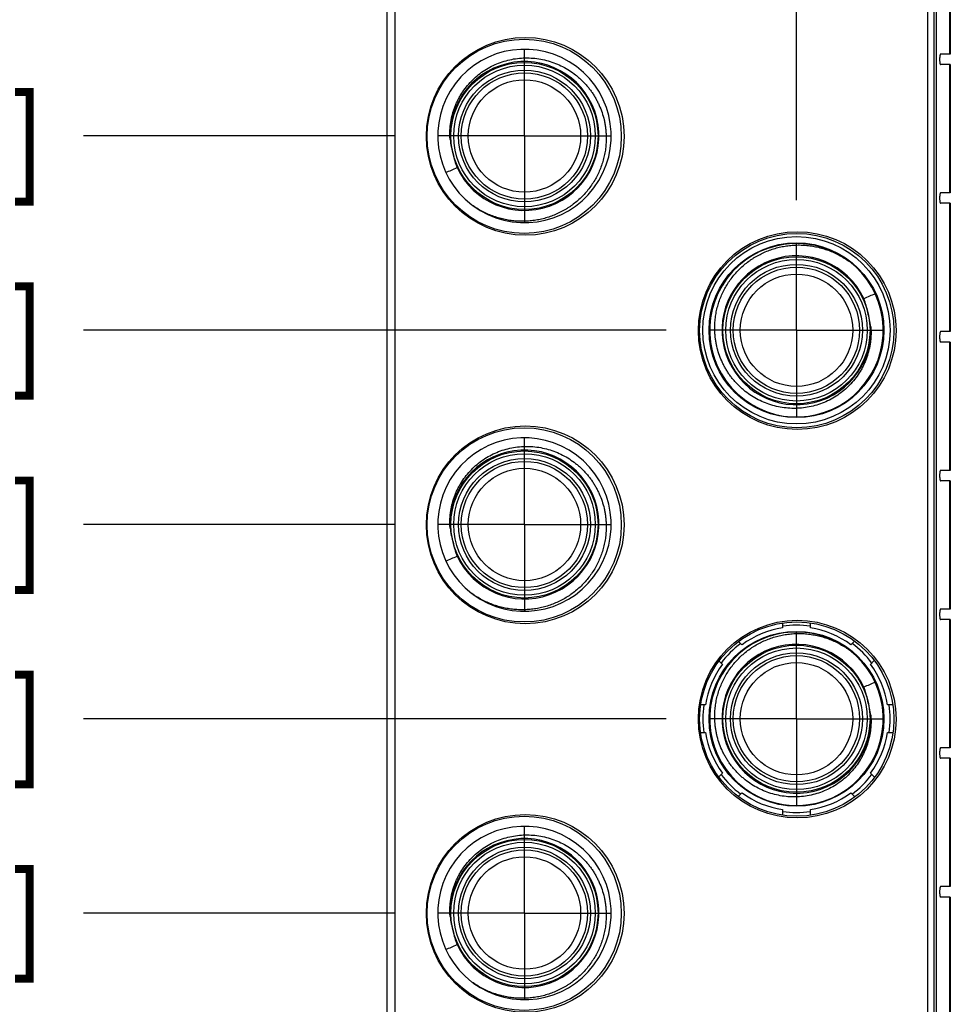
# Model space of a CAD drawing. Header units: inches. Extents: x 0.2 to 16.8, y 0.2 to 10.8.
# Tile 5 of 36: x 4 to 5.4, y 5.9 to 7.3. Entities that reach past the tile are written whole.
import ezdxf

# ---------------------------------------------------------------- set-up
doc = ezdxf.new("R2010")
doc.units = ezdxf.units.IN
doc.header["$LTSCALE"] = 0.935
doc.header["$MEASUREMENT"] = 0
doc.linetypes.add('CENTER', pattern=[0.6, 0.375, -0.075, 0.075, -0.075])
doc.layers.get('0').update_dxf_attribs({"linetype": 'CONTINUOUS'})
doc.layers.add('02___PRT_ALL_AXES', color=7, linetype='CONTINUOUS')
doc.layers.add('DIMENSIONS', color=7, linetype='CONTINUOUS')
doc.styles.get("Standard").update_dxf_attribs({"font": 'txt', "width": 0.8})
doc.dimstyles.new('DIMSTYLE_1', dxfattribs={"dimtxt": 0.125, "dimasz": 0.18, "dimexe": 0.18, "dimexo": 0.0625, "dimgap": 0.09, "dimtad": 0, "dimtih": 1, "dimtoh": 1, "dimdec": 3, "dimzin": 4, "dimdsep": 46, "dimtxsty": 'STANDARD', "dimblk": '_FILLED', "dimblk1": '_FILLED', "dimblk2": '_FILLED', "dimcen": 0.09, "dimadec": 0, "dimazin": 0, "dimtp": 0.01, "dimtm": 0.01, "dimtfac": 1, "dimtdec": 3, "dimtofl": 0, "dimtmove": 0, "dimatfit": 3, "dimldrblk": '_FILLED', "dimfxl": 1, "dimtolj": 1, "dimtzin": 4, "dimarcsym": 0})

# ---------------------------------------------------------------- blocks, each defined once
blk = doc.blocks.new('*D0')
at = {"layer": 'DIMENSIONS', "color": 2, "linetype": 'CONTINUOUS'}
blk.add_line((4.5814, 7.1719), (4.1336, 7.1719), dxfattribs=at)
at = {"layer": 'DIMENSIONS', "color": 2, "linetype": 'CONTINUOUS', "insert": (4.0711, 7.2344), "char_height": 0.125, "width": 1.325, "attachment_point": 3, "line_spacing_factor": 0.9}
blk.add_mtext('-.911{\\Ftxt.shx;\\W1.000000;\\H0.125000; }[23.14]', dxfattribs=at)
blk = doc.blocks.new('_FILLED')
at = {"color": 0, "linetype": 'BYBLOCK'}
blk.add_solid([(0, 0), (-1, 0.1736), (-1, -0.1736)], dxfattribs=at)
blk = doc.blocks.new('*D2')
at = {"layer": 'DIMENSIONS', "color": 2, "linetype": 'CONTINUOUS'}
blk.add_line((4.9734, 6.8919), (4.1336, 6.8919), dxfattribs=at)
at = {"layer": 'DIMENSIONS', "color": 2, "linetype": 'CONTINUOUS', "insert": (4.0711, 6.9544), "char_height": 0.125, "width": 1.425, "attachment_point": 3, "line_spacing_factor": 0.9}
blk.add_mtext('-1.191{\\Ftxt.shx;\\W1.000000;\\H0.125000; }[30.25]', dxfattribs=at)
blk = doc.blocks.new('*D3')
at = {"layer": 'DIMENSIONS', "color": 2, "linetype": 'CONTINUOUS'}
blk.add_line((4.5814, 6.6119), (4.1336, 6.6119), dxfattribs=at)
at = {"layer": 'DIMENSIONS', "color": 2, "linetype": 'CONTINUOUS', "insert": (4.0711, 6.6744), "char_height": 0.125, "width": 1.425, "attachment_point": 3, "line_spacing_factor": 0.9}
blk.add_mtext('-1.471{\\Ftxt.shx;\\W1.000000;\\H0.125000; }[37.36]', dxfattribs=at)
blk = doc.blocks.new('*D4')
at = {"layer": 'DIMENSIONS', "color": 2, "linetype": 'CONTINUOUS'}
blk.add_line((4.9734, 6.3319), (4.1336, 6.3319), dxfattribs=at)
at = {"layer": 'DIMENSIONS', "color": 2, "linetype": 'CONTINUOUS', "insert": (4.0711, 6.3944), "char_height": 0.125, "width": 1.425, "attachment_point": 3, "line_spacing_factor": 0.9}
blk.add_mtext('-1.751{\\Ftxt.shx;\\W1.000000;\\H0.125000; }[44.48]', dxfattribs=at)
blk = doc.blocks.new('*D5')
at = {"layer": 'DIMENSIONS', "color": 2, "linetype": 'CONTINUOUS'}
blk.add_line((4.5814, 6.0519), (4.1336, 6.0519), dxfattribs=at)
at = {"layer": 'DIMENSIONS', "color": 2, "linetype": 'CONTINUOUS', "insert": (4.0711, 6.1144), "char_height": 0.125, "width": 1.425, "attachment_point": 3, "line_spacing_factor": 0.9}
blk.add_mtext('-2.031{\\Ftxt.shx;\\W1.000000;\\H0.125000; }[51.59]', dxfattribs=at)
blk = doc.blocks.new('*D6')
at = {"layer": 'DIMENSIONS', "color": 2, "linetype": 'CONTINUOUS'}
blk.add_line((4.9734, 5.7719), (4.1336, 5.7719), dxfattribs=at)
at = {"layer": 'DIMENSIONS', "color": 2, "linetype": 'CONTINUOUS', "insert": (4.0711, 5.8344), "char_height": 0.125, "width": 1.325, "attachment_point": 3, "line_spacing_factor": 0.9}
blk.add_mtext('-2.311{\\Ftxt.shx;\\W1.000000;\\H0.125000; }[58.7]', dxfattribs=at)
blk = doc.blocks.new('*D7')
at = {"layer": 'DIMENSIONS', "color": 2, "linetype": 'CONTINUOUS'}
blk.add_line((4.5814, 5.4919), (4.1336, 5.4919), dxfattribs=at)
at = {"layer": 'DIMENSIONS', "color": 2, "linetype": 'CONTINUOUS', "insert": (4.0711, 5.5544), "char_height": 0.125, "width": 1.425, "attachment_point": 3, "line_spacing_factor": 0.9}
blk.add_mtext('-2.591{\\Ftxt.shx;\\W1.000000;\\H0.125000; }[65.81]', dxfattribs=at)
blk = doc.blocks.new('*D8')
at = {"layer": 'DIMENSIONS', "color": 2, "linetype": 'CONTINUOUS'}
blk.add_line((5.0985, 5.2119), (4.1336, 5.2119), dxfattribs=at)
at = {"layer": 'DIMENSIONS', "color": 2, "linetype": 'CONTINUOUS', "insert": (4.0711, 5.2744), "char_height": 0.125, "width": 1.425, "attachment_point": 3, "line_spacing_factor": 0.9}
blk.add_mtext('-2.871{\\Ftxt.shx;\\W1.000000;\\H0.125000; }[72.92]', dxfattribs=at)
blk = doc.blocks.new('*D9')
at = {"layer": 'DIMENSIONS', "color": 2, "linetype": 'CONTINUOUS'}
blk.add_line((4.9734, 5.2119), (4.1336, 5.2119), dxfattribs=at)
at = {"layer": 'DIMENSIONS', "color": 2, "linetype": 'CONTINUOUS', "insert": (4.0711, 5.2744), "char_height": 0.125, "width": 1.425, "attachment_point": 3, "line_spacing_factor": 0.9}
blk.add_mtext('-2.871{\\Ftxt.shx;\\W1.000000;\\H0.125000; }[72.92]', dxfattribs=at)
blk = doc.blocks.new('*D10')
at = {"layer": 'DIMENSIONS', "color": 2, "linetype": 'CONTINUOUS'}
blk.add_line((4.5814, 4.9319), (4.1336, 4.9319), dxfattribs=at)
at = {"layer": 'DIMENSIONS', "color": 2, "linetype": 'CONTINUOUS', "insert": (4.0711, 4.9944), "char_height": 0.125, "width": 1.425, "attachment_point": 3, "line_spacing_factor": 0.9}
blk.add_mtext('-3.151{\\Ftxt.shx;\\W1.000000;\\H0.125000; }[80.04]', dxfattribs=at)
blk = doc.blocks.new('*D11')
at = {"layer": 'DIMENSIONS', "color": 2, "linetype": 'CONTINUOUS'}
blk.add_line((4.9734, 4.6519), (4.1336, 4.6519), dxfattribs=at)
at = {"layer": 'DIMENSIONS', "color": 2, "linetype": 'CONTINUOUS', "insert": (4.0711, 4.7144), "char_height": 0.125, "width": 1.425, "attachment_point": 3, "line_spacing_factor": 0.9}
blk.add_mtext('-3.431{\\Ftxt.shx;\\W1.000000;\\H0.125000; }[87.15]', dxfattribs=at)
blk = doc.blocks.new('*D12')
at = {"layer": 'DIMENSIONS', "color": 2, "linetype": 'CONTINUOUS'}
blk.add_line((4.5854, 4.1639), (4.1336, 4.1639), dxfattribs=at)
at = {"layer": 'DIMENSIONS', "color": 2, "linetype": 'CONTINUOUS', "insert": (4.0711, 4.2264), "char_height": 0.125, "width": 1.725, "attachment_point": 3, "line_spacing_factor": 0.9}
blk.add_mtext('2X -3.919{\\Ftxt.shx;\\W1.000000;\\H0.125000; }[99.54]', dxfattribs=at)
blk = doc.blocks.new('*D13')
at = {"layer": 'DIMENSIONS', "color": 2, "linetype": 'CONTINUOUS'}
blk.add_line((4.6775, 3.2604), (4.1336, 3.2604), dxfattribs=at)
at = {"layer": 'DIMENSIONS', "color": 2, "linetype": 'CONTINUOUS', "insert": (4.0711, 3.3229), "char_height": 0.125, "width": 1.525, "attachment_point": 3, "line_spacing_factor": 0.9}
blk.add_mtext('-4.823{\\Ftxt.shx;\\W1.000000;\\H0.125000; }[122.49]', dxfattribs=at)
blk = doc.blocks.new('*D20')
at = {"layer": 'DIMENSIONS', "color": 2, "linetype": 'CONTINUOUS'}
blk.add_line((4.769, 7.3595), (4.769, 8.6486), dxfattribs=at)
at = {"layer": 'DIMENSIONS', "color": 2, "linetype": 'CONTINUOUS', "insert": (4.7065, 8.7111), "char_height": 0.125, "width": 1.525, "attachment_point": 1, "rotation": 90, "line_spacing_factor": 0.9}
blk.add_mtext('5X -.096{\\Ftxt.shx;\\W1.000000;\\H0.125000; }[2.44]', dxfattribs=at)
blk = doc.blocks.new('*D21')
at = {"layer": 'DIMENSIONS', "color": 2, "linetype": 'CONTINUOUS'}
blk.add_line((5.161, 7.0795), (5.161, 8.6486), dxfattribs=at)
at = {"layer": 'DIMENSIONS', "color": 2, "linetype": 'CONTINUOUS', "insert": (5.0985, 8.7111), "char_height": 0.125, "width": 1.425, "attachment_point": 1, "rotation": 90, "line_spacing_factor": 0.9}
blk.add_mtext('5X .296{\\Ftxt.shx;\\W1.000000;\\H0.125000; }[7.52]', dxfattribs=at)

msp = doc.modelspace()

# ---------------------------------------------------------------- linework, layer by layer
at = {"color": 7, "linetype": 'CONTINUOUS'}
for p, q in [((4.5711, 3.1379), (4.5711, 8.2049)), ((5.3591, 8.2049), (5.3591, 3.1379)), ((4.5821, 8.1749), (4.5821, 3.1679)), ((5.3501, 3.1679), (5.3501, 8.1749)), ((5.3827, 7.6674), (5.3827, 7.2899)), ((5.3827, 7.2899), (5.3686, 7.2899)), ((5.3827, 7.2749), (5.3686, 7.2749)), ((5.3827, 7.2749), (5.3827, 7.0899)), ((5.3827, 7.0899), (5.3686, 7.0899)), ((5.3827, 7.0749), (5.3686, 7.0749)), ((5.3827, 7.0749), (5.3827, 6.8899)), ((5.3827, 6.8899), (5.3686, 6.8899)), ((5.3827, 6.8749), (5.3686, 6.8749)), ((5.3827, 6.8749), (5.3827, 6.6899)), ((5.3827, 6.6899), (5.3686, 6.6899)), ((5.3827, 6.6749), (5.3686, 6.6749)), ((5.3827, 6.6749), (5.3827, 6.4899)), ((5.3827, 6.4899), (5.3686, 6.4899)), ((5.3827, 6.4749), (5.3686, 6.4749)), ((5.3827, 6.4749), (5.3827, 6.2899)), ((5.141, 6.4698), (5.141, 6.4628)), ((5.181, 6.4628), (5.181, 6.4699)), ((5.0825, 6.4386), (5.0777, 6.4434)), ((5.2447, 6.4439), (5.2395, 6.4386)), ((5.0494, 6.4151), (5.0542, 6.4103)), ((5.2677, 6.4103), (5.2731, 6.4157)), ((5.03, 6.3519), (5.023, 6.3519)), ((5.2999, 6.3519), (5.292, 6.3519)), ((5.0229, 6.3119), (5.03, 6.3119)), ((5.292, 6.3119), (5.3, 6.3119)), ((5.3827, 6.2899), (5.3686, 6.2899)), ((5.3827, 6.2749), (5.3686, 6.2749)), ((5.3827, 6.2749), (5.3827, 6.0899)), ((5.0542, 6.2534), (5.049, 6.2481)), ((5.2736, 6.2476), (5.2677, 6.2534)), ((5.0771, 6.2197), (5.0825, 6.2251)), ((5.2395, 6.2251), (5.2453, 6.2193)), ((5.141, 6.2009), (5.141, 6.1929)), ((5.181, 6.1928), (5.181, 6.2009)), ((5.3827, 6.0899), (5.3686, 6.0899)), ((5.3827, 6.0749), (5.3686, 6.0749)), ((5.3827, 6.0749), (5.3827, 5.8899))]:
    msp.add_line(p, q, dxfattribs=at)
at = {"color": 9, "linetype": 'CONTINUOUS'}
for p, q in [((5.3625, 7.6729), (5.3625, 3.6749)), ((5.3815, 7.6712), (5.3815, 7.2899)), ((5.3815, 7.2749), (5.3815, 7.0899)), ((5.3815, 7.0749), (5.3815, 6.8899)), ((5.3815, 6.8749), (5.3815, 6.6899)), ((5.3815, 6.6749), (5.3815, 6.4899)), ((5.3815, 6.4749), (5.3815, 6.2899)), ((5.3815, 6.2749), (5.3815, 6.0899)), ((5.3815, 6.0749), (5.3815, 5.8899))]:
    msp.add_line(p, q, dxfattribs=at)
at = {"color": 7, "linetype": 'CONTINUOUS'}
for centre, radius in [((4.7701, 7.1714), 0.1425), ((4.7686, 7.1714), 0.14), ((4.769, 7.1719), 0.106), ((4.769, 7.1719), 0.091), ((4.769, 7.1719), 0.081), ((5.1621, 6.8914), 0.1425), ((5.1615, 6.8914), 0.14), ((5.161, 6.8919), 0.135), ((5.161, 6.8919), 0.106), ((5.161, 6.8919), 0.091), ((5.161, 6.8919), 0.081), ((4.7701, 6.6114), 0.1425), ((4.7686, 6.6114), 0.14), ((4.769, 6.6119), 0.106), ((4.769, 6.6119), 0.091), ((4.769, 6.6119), 0.081), ((5.1621, 6.3314), 0.1425), ((5.1615, 6.3314), 0.14), ((5.161, 6.3319), 0.106), ((5.161, 6.3319), 0.091), ((5.161, 6.3319), 0.081), ((4.7701, 6.0514), 0.1425), ((4.7686, 6.0514), 0.14), ((4.769, 6.0519), 0.106), ((4.769, 6.0519), 0.091), ((4.769, 6.0519), 0.081)]:
    msp.add_circle(centre, radius, dxfattribs=at)
at = {"color": 9, "linetype": 'CONTINUOUS'}
for centre, radius in [((4.769, 7.1719), 0.102), ((4.769, 7.1719), 0.095), ((5.161, 6.8919), 0.126), ((5.161, 6.8919), 0.102), ((5.161, 6.8919), 0.095), ((4.769, 6.6119), 0.102), ((4.769, 6.6119), 0.095), ((5.161, 6.3319), 0.126), ((5.161, 6.3319), 0.102), ((5.161, 6.3319), 0.095), ((4.769, 6.0519), 0.102), ((4.769, 6.0519), 0.095)]:
    msp.add_circle(centre, radius, dxfattribs=at)
at = {"color": 7, "linetype": 'CONTINUOUS'}
for centre, radius, start, end in [((4.769, 7.1719), 0.125, 233.4402, 232.7121), ((4.769, 7.1719), 0.1073, 205.1309, 182.6974), ((4.7677, 7.1783), 0.1064, 186.1823, 197.4412), ((4.7708, 7.1656), 0.1064, 190.3871, 201.646), ((3.848, 9.0091), 2.0552, 293.1404, 293.6346), ((5.161, 6.8919), 0.125, 53.4402, 52.7121), ((5.161, 6.8919), 0.1073, 25.1309, 2.6974), ((6.082, 5.0546), 2.0552, 113.1404, 113.6346), ((5.1592, 6.8982), 0.1064, 10.3871, 21.646), ((5.1623, 6.8854), 0.1064, 6.1823, 17.4412), ((4.769, 6.6119), 0.125, 233.4402, 232.7121), ((4.769, 6.6119), 0.1073, 205.1309, 182.6974), ((4.7677, 6.6183), 0.1064, 186.1823, 197.4412), ((4.7708, 6.6056), 0.1064, 190.3871, 201.646), ((3.848, 8.4491), 2.0552, 293.1404, 293.6346), ((5.161, 6.3319), 0.1325, 98.6816, 126.3184), ((5.161, 6.3319), 0.135, 81.4804, 98.5196), ((5.161, 6.3319), 0.1325, 53.6816, 81.3184), ((5.161, 6.3319), 0.125, 53.4402, 52.7121), ((5.161, 6.3319), 0.135, 126.4804, 143.5196), ((5.161, 6.3319), 0.1073, 25.1309, 2.6974), ((5.161, 6.3319), 0.135, 36.4804, 53.5196), ((5.161, 6.3319), 0.1325, 143.6816, 171.3184), ((5.161, 6.3319), 0.1325, 8.6816, 36.3184), ((6.082, 4.4946), 2.0552, 113.1404, 113.6346), ((5.1592, 6.3382), 0.1064, 10.3871, 21.646), ((5.161, 6.3319), 0.135, 171.4804, 188.5196), ((5.1623, 6.3254), 0.1064, 6.1823, 17.4412), ((5.161, 6.3319), 0.135, 351.4804, 8.5196), ((5.161, 6.3319), 0.1325, 188.6816, 216.3184), ((5.161, 6.3319), 0.1325, 323.6816, 351.3184), ((5.161, 6.3319), 0.135, 216.4804, 233.5196), ((5.161, 6.3319), 0.135, 306.4804, 323.5196), ((5.161, 6.3319), 0.1325, 233.6816, 261.3184), ((5.161, 6.3319), 0.1325, 278.6816, 306.3184), ((5.161, 6.3319), 0.135, 261.4804, 278.5196), ((4.769, 6.0519), 0.125, 233.4402, 232.7121), ((4.769, 6.0519), 0.1073, 205.1309, 182.6974), ((4.7677, 6.0583), 0.1064, 186.1823, 197.4412), ((4.7708, 6.0456), 0.1064, 190.3871, 201.646), ((3.848, 7.8891), 2.0552, 293.1404, 293.6346)]:
    msp.add_arc(centre, radius, start, end, dxfattribs=at)
for points, knots in [([(4.6618, 7.1668), (4.6617, 7.1687), (4.6615, 7.1724), (4.6615, 7.178), (4.6618, 7.1836), (4.6626, 7.191), (4.6643, 7.2002), (4.6669, 7.2091), (4.6696, 7.2161), (4.6718, 7.2212), (4.6743, 7.2262), (4.678, 7.2327), (4.6832, 7.2404), (4.6904, 7.249), (4.6984, 7.2569), (4.7072, 7.2638), (4.7166, 7.2699), (4.7266, 7.275), (4.737, 7.279), (4.7478, 7.282), (4.7589, 7.2839), (4.7701, 7.2846), (4.7813, 7.2843), (4.7924, 7.2829), (4.8033, 7.2803), (4.8139, 7.2767), (4.8241, 7.2721), (4.8338, 7.2665), (4.8414, 7.2611), (4.8471, 7.2564), (4.8512, 7.2526), (4.8552, 7.2486), (4.8589, 7.2444), (4.8625, 7.2401), (4.8658, 7.2356), (4.8689, 7.2309), (4.8717, 7.2261), (4.8744, 7.2212), (4.8776, 7.2144), (4.8809, 7.2057), (4.8835, 7.1968), (4.885, 7.1895), (4.8858, 7.1839), (4.8864, 7.1784), (4.8866, 7.1746), (4.8867, 7.1728)], [0, 0, 0, 0, 0.015626, 0.031256, 0.046884, 0.062511, 0.093757, 0.125002, 0.14063, 0.156258, 0.171886, 0.187514, 0.21876, 0.250006, 0.281252, 0.312498, 0.343744, 0.374991, 0.406237, 0.437484, 0.46873, 0.499977, 0.531224, 0.562471, 0.593718, 0.624965, 0.656212, 0.687459, 0.718707, 0.734335, 0.749963, 0.765592, 0.78122, 0.796848, 0.812477, 0.828105, 0.843734, 0.859362, 0.87499, 0.906238, 0.937486, 0.953115, 0.968743, 0.984372, 1, 1, 1, 1]), ([(5.3686, 7.2899), (5.3686, 7.2899), (5.3685, 7.2898), (5.3685, 7.2898), (5.3684, 7.2898), (5.3683, 7.2897), (5.3683, 7.2896), (5.3682, 7.2895), (5.3681, 7.2894), (5.3681, 7.2892), (5.368, 7.289), (5.3679, 7.2886), (5.3678, 7.2881), (5.3677, 7.2876), (5.3676, 7.2871), (5.3675, 7.2865), (5.3674, 7.2859), (5.3674, 7.285), (5.3673, 7.2838), (5.3673, 7.2824), (5.3673, 7.2809), (5.3674, 7.2797), (5.3674, 7.2788), (5.3675, 7.2782), (5.3676, 7.2776), (5.3677, 7.2771), (5.3678, 7.2766), (5.3679, 7.2761), (5.368, 7.2758), (5.3681, 7.2755), (5.3681, 7.2753), (5.3682, 7.2752), (5.3683, 7.2751), (5.3683, 7.275), (5.3684, 7.2749), (5.3685, 7.2749), (5.3685, 7.2749), (5.3686, 7.2749), (5.3686, 7.2749)], [0, 0, 0, 0, 0.004135, 0.008575, 0.013565, 0.019273, 0.02581, 0.03324, 0.041602, 0.050916, 0.072405, 0.09766, 0.126526, 0.158788, 0.194178, 0.232388, 0.273076, 0.315872, 0.406189, 0.5, 0.593811, 0.684128, 0.726924, 0.767612, 0.805822, 0.841212, 0.873474, 0.90234, 0.927595, 0.949084, 0.958398, 0.96676, 0.97419, 0.980727, 0.986435, 0.991425, 0.995865, 1, 1, 1, 1]), ([(4.8867, 7.1728), (4.8868, 7.17), (4.8868, 7.1643), (4.8862, 7.1559), (4.885, 7.1475), (4.8832, 7.1392), (4.8808, 7.1311), (4.8778, 7.1232), (4.8743, 7.1155), (4.8703, 7.1081), (4.8657, 7.1009), (4.8606, 7.0942), (4.8551, 7.0877), (4.8491, 7.0817), (4.8428, 7.0762), (4.8372, 7.0719), (4.8325, 7.0687), (4.8277, 7.0657), (4.8216, 7.0623), (4.8139, 7.0587), (4.806, 7.0556), (4.7979, 7.0531), (4.7897, 7.0512), (4.7813, 7.0498), (4.7729, 7.0491), (4.7644, 7.0489), (4.756, 7.0492), (4.7476, 7.0502), (4.7393, 7.0517), (4.7311, 7.0538), (4.723, 7.0565), (4.7152, 7.0597), (4.7076, 7.0634), (4.7003, 7.0676), (4.6956, 7.0708), (4.6933, 7.0724)], [0, 0, 0, 0, 0.031249, 0.062499, 0.093748, 0.124997, 0.156247, 0.187496, 0.218746, 0.249996, 0.281245, 0.312495, 0.343744, 0.374994, 0.406244, 0.437494, 0.453121, 0.468748, 0.499998, 0.531248, 0.562498, 0.593748, 0.624998, 0.656248, 0.687498, 0.718748, 0.749998, 0.781248, 0.812498, 0.843749, 0.874999, 0.906249, 0.937499, 0.968751, 1, 1, 1, 1]), ([(5.3686, 7.0899), (5.3686, 7.0899), (5.3685, 7.0898), (5.3685, 7.0898), (5.3684, 7.0898), (5.3683, 7.0897), (5.3683, 7.0896), (5.3682, 7.0895), (5.3681, 7.0894), (5.3681, 7.0892), (5.368, 7.089), (5.3679, 7.0886), (5.3678, 7.0881), (5.3677, 7.0876), (5.3676, 7.0871), (5.3675, 7.0865), (5.3674, 7.0859), (5.3674, 7.085), (5.3673, 7.0838), (5.3673, 7.0824), (5.3673, 7.0809), (5.3674, 7.0797), (5.3674, 7.0788), (5.3675, 7.0782), (5.3676, 7.0776), (5.3677, 7.0771), (5.3678, 7.0766), (5.3679, 7.0761), (5.368, 7.0758), (5.3681, 7.0755), (5.3681, 7.0753), (5.3682, 7.0752), (5.3683, 7.0751), (5.3683, 7.075), (5.3684, 7.0749), (5.3685, 7.0749), (5.3685, 7.0749), (5.3686, 7.0749), (5.3686, 7.0749)], [0, 0, 0, 0, 0.004135, 0.008575, 0.013565, 0.019273, 0.02581, 0.03324, 0.041602, 0.050916, 0.072405, 0.09766, 0.126526, 0.158788, 0.194178, 0.232388, 0.273076, 0.315872, 0.406189, 0.5, 0.593811, 0.684128, 0.726924, 0.767612, 0.805822, 0.841212, 0.873474, 0.90234, 0.927595, 0.949084, 0.958398, 0.96676, 0.97419, 0.980727, 0.986435, 0.991425, 0.995865, 1, 1, 1, 1]), ([(5.0433, 6.8909), (5.0432, 6.8938), (5.0432, 6.8994), (5.0438, 6.9078), (5.045, 6.9162), (5.0468, 6.9245), (5.0492, 6.9326), (5.0522, 6.9405), (5.0557, 6.9482), (5.0597, 6.9556), (5.0643, 6.9628), (5.0694, 6.9696), (5.0749, 6.976), (5.0809, 6.982), (5.0872, 6.9875), (5.0929, 6.9918), (5.0975, 6.995), (5.1023, 6.998), (5.1084, 7.0014), (5.1161, 7.005), (5.124, 7.0081), (5.1321, 7.0106), (5.1403, 7.0125), (5.1487, 7.0139), (5.1571, 7.0147), (5.1656, 7.0149), (5.174, 7.0145), (5.1824, 7.0135), (5.1907, 7.012), (5.1989, 7.0099), (5.207, 7.0072), (5.2148, 7.004), (5.2224, 7.0003), (5.2297, 6.9961), (5.2344, 6.993), (5.2367, 6.9913)], [0, 0, 0, 0, 0.031249, 0.062499, 0.093748, 0.124997, 0.156247, 0.187496, 0.218746, 0.249996, 0.281245, 0.312495, 0.343744, 0.374994, 0.406244, 0.437494, 0.453121, 0.468748, 0.499998, 0.531248, 0.562498, 0.593748, 0.624998, 0.656248, 0.687498, 0.718748, 0.749998, 0.781248, 0.812498, 0.843749, 0.874999, 0.906249, 0.937499, 0.968751, 1, 1, 1, 1]), ([(5.2682, 6.8969), (5.2683, 6.895), (5.2685, 6.8913), (5.2685, 6.8857), (5.2682, 6.8801), (5.2674, 6.8727), (5.2657, 6.8635), (5.2631, 6.8546), (5.2604, 6.8476), (5.2582, 6.8425), (5.2557, 6.8375), (5.252, 6.831), (5.2468, 6.8233), (5.2396, 6.8147), (5.2316, 6.8068), (5.2228, 6.7999), (5.2134, 6.7938), (5.2034, 6.7887), (5.193, 6.7847), (5.1822, 6.7817), (5.1711, 6.7798), (5.1599, 6.7791), (5.1487, 6.7794), (5.1376, 6.7808), (5.1267, 6.7834), (5.1161, 6.787), (5.1059, 6.7916), (5.0962, 6.7972), (5.0886, 6.8026), (5.0829, 6.8074), (5.0788, 6.8111), (5.0748, 6.8151), (5.0711, 6.8193), (5.0675, 6.8236), (5.0642, 6.8281), (5.0611, 6.8328), (5.0583, 6.8376), (5.0556, 6.8425), (5.0524, 6.8493), (5.0491, 6.858), (5.0465, 6.867), (5.045, 6.8743), (5.0442, 6.8798), (5.0436, 6.8853), (5.0434, 6.8891), (5.0433, 6.8909)], [0, 0, 0, 0, 0.015626, 0.031256, 0.046884, 0.062511, 0.093757, 0.125002, 0.14063, 0.156258, 0.171886, 0.187514, 0.21876, 0.250006, 0.281252, 0.312498, 0.343744, 0.374991, 0.406237, 0.437484, 0.46873, 0.499977, 0.531224, 0.562471, 0.593718, 0.624965, 0.656212, 0.687459, 0.718707, 0.734335, 0.749963, 0.765592, 0.78122, 0.796848, 0.812477, 0.828105, 0.843734, 0.859362, 0.87499, 0.906238, 0.937486, 0.953115, 0.968743, 0.984372, 1, 1, 1, 1]), ([(5.3686, 6.8899), (5.3686, 6.8899), (5.3685, 6.8898), (5.3685, 6.8898), (5.3684, 6.8898), (5.3683, 6.8897), (5.3683, 6.8896), (5.3682, 6.8895), (5.3681, 6.8894), (5.3681, 6.8892), (5.368, 6.889), (5.3679, 6.8886), (5.3678, 6.8881), (5.3677, 6.8876), (5.3676, 6.8871), (5.3675, 6.8865), (5.3674, 6.8859), (5.3674, 6.885), (5.3673, 6.8838), (5.3673, 6.8824), (5.3673, 6.8809), (5.3674, 6.8797), (5.3674, 6.8788), (5.3675, 6.8782), (5.3676, 6.8776), (5.3677, 6.8771), (5.3678, 6.8766), (5.3679, 6.8761), (5.368, 6.8758), (5.3681, 6.8755), (5.3681, 6.8753), (5.3682, 6.8752), (5.3683, 6.8751), (5.3683, 6.875), (5.3684, 6.8749), (5.3685, 6.8749), (5.3685, 6.8749), (5.3686, 6.8749), (5.3686, 6.8749)], [0, 0, 0, 0, 0.004135, 0.008575, 0.013565, 0.019273, 0.02581, 0.03324, 0.041602, 0.050916, 0.072405, 0.09766, 0.126526, 0.158788, 0.194178, 0.232388, 0.273076, 0.315872, 0.406189, 0.5, 0.593811, 0.684128, 0.726924, 0.767612, 0.805822, 0.841212, 0.873474, 0.90234, 0.927595, 0.949084, 0.958398, 0.96676, 0.97419, 0.980727, 0.986435, 0.991425, 0.995865, 1, 1, 1, 1]), ([(4.6618, 6.6068), (4.6617, 6.6087), (4.6615, 6.6124), (4.6615, 6.618), (4.6618, 6.6236), (4.6626, 6.631), (4.6643, 6.6402), (4.6669, 6.6491), (4.6696, 6.6561), (4.6718, 6.6612), (4.6743, 6.6662), (4.678, 6.6727), (4.6832, 6.6804), (4.6904, 6.689), (4.6984, 6.6969), (4.7072, 6.7038), (4.7166, 6.7099), (4.7266, 6.715), (4.737, 6.719), (4.7478, 6.722), (4.7589, 6.7239), (4.7701, 6.7246), (4.7813, 6.7243), (4.7924, 6.7229), (4.8033, 6.7203), (4.8139, 6.7167), (4.8241, 6.7121), (4.8338, 6.7065), (4.8414, 6.7011), (4.8471, 6.6964), (4.8512, 6.6926), (4.8552, 6.6886), (4.8589, 6.6844), (4.8625, 6.6801), (4.8658, 6.6756), (4.8689, 6.6709), (4.8717, 6.6661), (4.8744, 6.6612), (4.8776, 6.6544), (4.8809, 6.6457), (4.8835, 6.6368), (4.885, 6.6295), (4.8858, 6.6239), (4.8864, 6.6184), (4.8866, 6.6146), (4.8867, 6.6128)], [0, 0, 0, 0, 0.015626, 0.031256, 0.046884, 0.062511, 0.093757, 0.125002, 0.14063, 0.156258, 0.171886, 0.187514, 0.21876, 0.250006, 0.281252, 0.312498, 0.343744, 0.374991, 0.406237, 0.437484, 0.46873, 0.499977, 0.531224, 0.562471, 0.593718, 0.624965, 0.656212, 0.687459, 0.718707, 0.734335, 0.749963, 0.765592, 0.78122, 0.796848, 0.812477, 0.828105, 0.843734, 0.859362, 0.87499, 0.906238, 0.937486, 0.953115, 0.968743, 0.984372, 1, 1, 1, 1]), ([(5.3686, 6.6899), (5.3686, 6.6899), (5.3685, 6.6898), (5.3685, 6.6898), (5.3684, 6.6898), (5.3683, 6.6897), (5.3683, 6.6896), (5.3682, 6.6895), (5.3681, 6.6894), (5.3681, 6.6892), (5.368, 6.689), (5.3679, 6.6886), (5.3678, 6.6881), (5.3677, 6.6876), (5.3676, 6.6871), (5.3675, 6.6865), (5.3674, 6.6859), (5.3674, 6.685), (5.3673, 6.6838), (5.3673, 6.6824), (5.3673, 6.6809), (5.3674, 6.6797), (5.3674, 6.6788), (5.3675, 6.6782), (5.3676, 6.6776), (5.3677, 6.6771), (5.3678, 6.6766), (5.3679, 6.6761), (5.368, 6.6758), (5.3681, 6.6755), (5.3681, 6.6753), (5.3682, 6.6752), (5.3683, 6.6751), (5.3683, 6.675), (5.3684, 6.6749), (5.3685, 6.6749), (5.3685, 6.6749), (5.3686, 6.6749), (5.3686, 6.6749)], [0, 0, 0, 0, 0.004135, 0.008575, 0.013565, 0.019273, 0.02581, 0.03324, 0.041602, 0.050916, 0.072405, 0.09766, 0.126526, 0.158788, 0.194178, 0.232388, 0.273076, 0.315872, 0.406189, 0.5, 0.593811, 0.684128, 0.726924, 0.767612, 0.805822, 0.841212, 0.873474, 0.90234, 0.927595, 0.949084, 0.958398, 0.96676, 0.97419, 0.980727, 0.986435, 0.991425, 0.995865, 1, 1, 1, 1]), ([(4.8867, 6.6128), (4.8868, 6.61), (4.8868, 6.6043), (4.8862, 6.5959), (4.885, 6.5875), (4.8832, 6.5792), (4.8808, 6.5711), (4.8778, 6.5632), (4.8743, 6.5555), (4.8703, 6.5481), (4.8657, 6.5409), (4.8606, 6.5342), (4.8551, 6.5277), (4.8491, 6.5217), (4.8428, 6.5162), (4.8372, 6.5119), (4.8325, 6.5087), (4.8277, 6.5057), (4.8216, 6.5023), (4.8139, 6.4987), (4.806, 6.4956), (4.7979, 6.4931), (4.7897, 6.4912), (4.7813, 6.4898), (4.7729, 6.4891), (4.7644, 6.4889), (4.756, 6.4892), (4.7476, 6.4902), (4.7393, 6.4917), (4.7311, 6.4938), (4.723, 6.4965), (4.7152, 6.4997), (4.7076, 6.5034), (4.7003, 6.5076), (4.6956, 6.5108), (4.6933, 6.5124)], [0, 0, 0, 0, 0.031249, 0.062499, 0.093748, 0.124997, 0.156247, 0.187496, 0.218746, 0.249996, 0.281245, 0.312495, 0.343744, 0.374994, 0.406244, 0.437494, 0.453121, 0.468748, 0.499998, 0.531248, 0.562498, 0.593748, 0.624998, 0.656248, 0.687498, 0.718748, 0.749998, 0.781248, 0.812498, 0.843749, 0.874999, 0.906249, 0.937499, 0.968751, 1, 1, 1, 1]), ([(5.3686, 6.4899), (5.3686, 6.4899), (5.3685, 6.4898), (5.3685, 6.4898), (5.3684, 6.4898), (5.3683, 6.4897), (5.3683, 6.4896), (5.3682, 6.4895), (5.3681, 6.4894), (5.3681, 6.4892), (5.368, 6.489), (5.3679, 6.4886), (5.3678, 6.4881), (5.3677, 6.4876), (5.3676, 6.4871), (5.3675, 6.4865), (5.3674, 6.4859), (5.3674, 6.485), (5.3673, 6.4838), (5.3673, 6.4824), (5.3673, 6.4809), (5.3674, 6.4797), (5.3674, 6.4788), (5.3675, 6.4782), (5.3676, 6.4776), (5.3677, 6.4771), (5.3678, 6.4766), (5.3679, 6.4761), (5.368, 6.4758), (5.3681, 6.4755), (5.3681, 6.4753), (5.3682, 6.4752), (5.3683, 6.4751), (5.3683, 6.475), (5.3684, 6.4749), (5.3685, 6.4749), (5.3685, 6.4749), (5.3686, 6.4749), (5.3686, 6.4749)], [0, 0, 0, 0, 0.004135, 0.008575, 0.013565, 0.019273, 0.02581, 0.03324, 0.041602, 0.050916, 0.072405, 0.09766, 0.126526, 0.158788, 0.194178, 0.232388, 0.273076, 0.315872, 0.406189, 0.5, 0.593811, 0.684128, 0.726924, 0.767612, 0.805822, 0.841212, 0.873474, 0.90234, 0.927595, 0.949084, 0.958398, 0.96676, 0.97419, 0.980727, 0.986435, 0.991425, 0.995865, 1, 1, 1, 1]), ([(5.0433, 6.3309), (5.0432, 6.3338), (5.0432, 6.3394), (5.0438, 6.3478), (5.045, 6.3562), (5.0468, 6.3645), (5.0492, 6.3726), (5.0522, 6.3805), (5.0557, 6.3882), (5.0597, 6.3956), (5.0643, 6.4028), (5.0694, 6.4096), (5.0749, 6.416), (5.0809, 6.422), (5.0872, 6.4275), (5.0929, 6.4318), (5.0975, 6.435), (5.1023, 6.438), (5.1084, 6.4414), (5.1161, 6.445), (5.124, 6.4481), (5.1321, 6.4506), (5.1403, 6.4525), (5.1487, 6.4539), (5.1571, 6.4547), (5.1656, 6.4549), (5.174, 6.4545), (5.1824, 6.4535), (5.1907, 6.452), (5.1989, 6.4499), (5.207, 6.4472), (5.2148, 6.444), (5.2224, 6.4403), (5.2297, 6.4361), (5.2344, 6.433), (5.2367, 6.4313)], [0, 0, 0, 0, 0.031249, 0.062499, 0.093748, 0.124997, 0.156247, 0.187496, 0.218746, 0.249996, 0.281245, 0.312495, 0.343744, 0.374994, 0.406244, 0.437494, 0.453121, 0.468748, 0.499998, 0.531248, 0.562498, 0.593748, 0.624998, 0.656248, 0.687498, 0.718748, 0.749998, 0.781248, 0.812498, 0.843749, 0.874999, 0.906249, 0.937499, 0.968751, 1, 1, 1, 1]), ([(5.2682, 6.3369), (5.2683, 6.335), (5.2685, 6.3313), (5.2685, 6.3257), (5.2682, 6.3201), (5.2674, 6.3127), (5.2657, 6.3035), (5.2631, 6.2946), (5.2604, 6.2876), (5.2582, 6.2825), (5.2557, 6.2775), (5.252, 6.271), (5.2468, 6.2633), (5.2396, 6.2547), (5.2316, 6.2468), (5.2228, 6.2399), (5.2134, 6.2338), (5.2034, 6.2287), (5.193, 6.2247), (5.1822, 6.2217), (5.1711, 6.2198), (5.1599, 6.2191), (5.1487, 6.2194), (5.1376, 6.2208), (5.1267, 6.2234), (5.1161, 6.227), (5.1059, 6.2316), (5.0962, 6.2372), (5.0886, 6.2426), (5.0829, 6.2474), (5.0788, 6.2511), (5.0748, 6.2551), (5.0711, 6.2593), (5.0675, 6.2636), (5.0642, 6.2681), (5.0611, 6.2728), (5.0583, 6.2776), (5.0556, 6.2825), (5.0524, 6.2893), (5.0491, 6.298), (5.0465, 6.307), (5.045, 6.3143), (5.0442, 6.3198), (5.0436, 6.3253), (5.0434, 6.3291), (5.0433, 6.3309)], [0, 0, 0, 0, 0.015626, 0.031256, 0.046884, 0.062511, 0.093757, 0.125002, 0.14063, 0.156258, 0.171886, 0.187514, 0.21876, 0.250006, 0.281252, 0.312498, 0.343744, 0.374991, 0.406237, 0.437484, 0.46873, 0.499977, 0.531224, 0.562471, 0.593718, 0.624965, 0.656212, 0.687459, 0.718707, 0.734335, 0.749963, 0.765592, 0.78122, 0.796848, 0.812477, 0.828105, 0.843734, 0.859362, 0.87499, 0.906238, 0.937486, 0.953115, 0.968743, 0.984372, 1, 1, 1, 1]), ([(5.3686, 6.2899), (5.3686, 6.2899), (5.3685, 6.2898), (5.3685, 6.2898), (5.3684, 6.2898), (5.3683, 6.2897), (5.3683, 6.2896), (5.3682, 6.2895), (5.3681, 6.2894), (5.3681, 6.2892), (5.368, 6.289), (5.3679, 6.2886), (5.3678, 6.2881), (5.3677, 6.2876), (5.3676, 6.2871), (5.3675, 6.2865), (5.3674, 6.2859), (5.3674, 6.285), (5.3673, 6.2838), (5.3673, 6.2824), (5.3673, 6.2809), (5.3674, 6.2797), (5.3674, 6.2788), (5.3675, 6.2782), (5.3676, 6.2776), (5.3677, 6.2771), (5.3678, 6.2766), (5.3679, 6.2761), (5.368, 6.2758), (5.3681, 6.2755), (5.3681, 6.2753), (5.3682, 6.2752), (5.3683, 6.2751), (5.3683, 6.275), (5.3684, 6.2749), (5.3685, 6.2749), (5.3685, 6.2749), (5.3686, 6.2749), (5.3686, 6.2749)], [0, 0, 0, 0, 0.004135, 0.008575, 0.013565, 0.019273, 0.02581, 0.03324, 0.041602, 0.050916, 0.072405, 0.09766, 0.126526, 0.158788, 0.194178, 0.232388, 0.273076, 0.315872, 0.406189, 0.5, 0.593811, 0.684128, 0.726924, 0.767612, 0.805822, 0.841212, 0.873474, 0.90234, 0.927595, 0.949084, 0.958398, 0.96676, 0.97419, 0.980727, 0.986435, 0.991425, 0.995865, 1, 1, 1, 1]), ([(4.6618, 6.0468), (4.6617, 6.0487), (4.6615, 6.0524), (4.6615, 6.058), (4.6618, 6.0636), (4.6626, 6.071), (4.6643, 6.0802), (4.6669, 6.0891), (4.6696, 6.0961), (4.6718, 6.1012), (4.6743, 6.1062), (4.678, 6.1127), (4.6832, 6.1204), (4.6904, 6.129), (4.6984, 6.1369), (4.7072, 6.1438), (4.7166, 6.1499), (4.7266, 6.155), (4.737, 6.159), (4.7478, 6.162), (4.7589, 6.1639), (4.7701, 6.1646), (4.7813, 6.1643), (4.7924, 6.1629), (4.8033, 6.1603), (4.8139, 6.1567), (4.8241, 6.1521), (4.8338, 6.1465), (4.8414, 6.1411), (4.8471, 6.1364), (4.8512, 6.1326), (4.8552, 6.1286), (4.8589, 6.1244), (4.8625, 6.1201), (4.8658, 6.1156), (4.8689, 6.1109), (4.8717, 6.1061), (4.8744, 6.1012), (4.8776, 6.0944), (4.8809, 6.0857), (4.8835, 6.0768), (4.885, 6.0695), (4.8858, 6.0639), (4.8864, 6.0584), (4.8866, 6.0546), (4.8867, 6.0528)], [0, 0, 0, 0, 0.015626, 0.031256, 0.046884, 0.062511, 0.093757, 0.125002, 0.14063, 0.156258, 0.171886, 0.187514, 0.21876, 0.250006, 0.281252, 0.312498, 0.343744, 0.374991, 0.406237, 0.437484, 0.46873, 0.499977, 0.531224, 0.562471, 0.593718, 0.624965, 0.656212, 0.687459, 0.718707, 0.734335, 0.749963, 0.765592, 0.78122, 0.796848, 0.812477, 0.828105, 0.843734, 0.859362, 0.87499, 0.906238, 0.937486, 0.953115, 0.968743, 0.984372, 1, 1, 1, 1]), ([(5.3686, 6.0899), (5.3686, 6.0899), (5.3685, 6.0898), (5.3685, 6.0898), (5.3684, 6.0898), (5.3683, 6.0897), (5.3683, 6.0896), (5.3682, 6.0895), (5.3681, 6.0894), (5.3681, 6.0892), (5.368, 6.089), (5.3679, 6.0886), (5.3678, 6.0881), (5.3677, 6.0876), (5.3676, 6.0871), (5.3675, 6.0865), (5.3674, 6.0859), (5.3674, 6.085), (5.3673, 6.0838), (5.3673, 6.0824), (5.3673, 6.0809), (5.3674, 6.0797), (5.3674, 6.0788), (5.3675, 6.0782), (5.3676, 6.0776), (5.3677, 6.0771), (5.3678, 6.0766), (5.3679, 6.0761), (5.368, 6.0758), (5.3681, 6.0755), (5.3681, 6.0753), (5.3682, 6.0752), (5.3683, 6.0751), (5.3683, 6.075), (5.3684, 6.0749), (5.3685, 6.0749), (5.3685, 6.0749), (5.3686, 6.0749), (5.3686, 6.0749)], [0, 0, 0, 0, 0.004135, 0.008575, 0.013565, 0.019273, 0.02581, 0.03324, 0.041602, 0.050916, 0.072405, 0.09766, 0.126526, 0.158788, 0.194178, 0.232388, 0.273076, 0.315872, 0.406189, 0.5, 0.593811, 0.684128, 0.726924, 0.767612, 0.805822, 0.841212, 0.873474, 0.90234, 0.927595, 0.949084, 0.958398, 0.96676, 0.97419, 0.980727, 0.986435, 0.991425, 0.995865, 1, 1, 1, 1]), ([(4.8867, 6.0528), (4.8868, 6.05), (4.8868, 6.0443), (4.8862, 6.0359), (4.885, 6.0275), (4.8832, 6.0192), (4.8808, 6.0111), (4.8778, 6.0032), (4.8743, 5.9955), (4.8703, 5.9881), (4.8657, 5.9809), (4.8606, 5.9742), (4.8551, 5.9677), (4.8491, 5.9617), (4.8428, 5.9562), (4.8372, 5.9519), (4.8325, 5.9487), (4.8277, 5.9457), (4.8216, 5.9423), (4.8139, 5.9387), (4.806, 5.9356), (4.7979, 5.9331), (4.7897, 5.9312), (4.7813, 5.9298), (4.7729, 5.9291), (4.7644, 5.9289), (4.756, 5.9292), (4.7476, 5.9302), (4.7393, 5.9317), (4.7311, 5.9338), (4.723, 5.9365), (4.7152, 5.9397), (4.7076, 5.9434), (4.7003, 5.9476), (4.6956, 5.9508), (4.6933, 5.9524)], [0, 0, 0, 0, 0.031249, 0.062499, 0.093748, 0.124997, 0.156247, 0.187496, 0.218746, 0.249996, 0.281245, 0.312495, 0.343744, 0.374994, 0.406244, 0.437494, 0.453121, 0.468748, 0.499998, 0.531248, 0.562498, 0.593748, 0.624998, 0.656248, 0.687498, 0.718748, 0.749998, 0.781248, 0.812498, 0.843749, 0.874999, 0.906249, 0.937499, 0.968751, 1, 1, 1, 1])]:
    msp.add_open_spline(points, degree=3, knots=knots, dxfattribs=at)
at = {"layer": '02___PRT_ALL_AXES', "color": 7, "linetype": 'CENTER'}
for p, q in [((4.769, 7.1719), (4.769, 7.297)), ((4.769, 7.1719), (4.6439, 7.1719)), ((4.769, 7.1719), (4.769, 7.0468)), ((4.769, 7.1719), (4.8941, 7.1719)), ((5.161, 6.8919), (5.161, 7.017)), ((5.161, 6.8919), (5.0359, 6.8919)), ((5.161, 6.8919), (5.161, 6.7668)), ((5.161, 6.8919), (5.2861, 6.8919)), ((4.769, 6.6119), (4.769, 6.737)), ((4.769, 6.6119), (4.6439, 6.6119)), ((4.769, 6.6119), (4.769, 6.4868)), ((4.769, 6.6119), (4.8941, 6.6119)), ((5.161, 6.3319), (5.161, 6.457)), ((5.161, 6.3319), (5.0359, 6.3319)), ((5.161, 6.3319), (5.161, 6.2068)), ((5.161, 6.3319), (5.2861, 6.3319)), ((4.769, 6.0519), (4.769, 6.177)), ((4.769, 6.0519), (4.6439, 6.0519)), ((4.769, 6.0519), (4.769, 5.9268)), ((4.769, 6.0519), (4.8941, 6.0519))]:
    msp.add_line(p, q, dxfattribs=at)

# ---------------------------------------------------------------- dimensions: what is measured, and where the dimension line sits
at = {"layer": 'DIMENSIONS', "color": 2, "linetype": 'CONTINUOUS'}
for feature_location, offset, dtype, origin, text, picture, middle in [((4.769, 7.3595), (0, 1.2891), 1, (4.8651, 7.297), '5X -<>', '*D20', (4.769, 9.4736)), ((5.161, 7.0795), (0, 1.5691), 1, (4.8651, 7.017), '5X <>', '*D21', (5.161, 9.4236)), ((4.5854, 4.1639), (-0.4518, 0), 0, (4.6479, 8.0829), '2X -<>', '*D12', (2.9586, 4.1639)), ((4.6775005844, 3.2603547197), (-0.5439, 0), 0, (4.7400005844, 8.0828547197), '-<>', '*D13', (3.0586005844, 3.2603547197)), ((4.9734, 6.8919), (-0.8398, 0), 0, (5.0359, 8.0829), '-<>', '*D2', (3.1086, 6.8919)), ((4.5814, 6.6119), (-0.4478, 0), 0, (4.6439, 8.0829), '-<>', '*D3', (3.1086, 6.6119)), ((4.9734, 6.3319), (-0.8398, 0), 0, (5.0359, 8.0829), '-<>', '*D4', (3.1086, 6.3319)), ((4.5814, 6.0519), (-0.4478, 0), 0, (4.6439, 8.0829), '-<>', '*D5', (3.1086, 6.0519)), ((4.5814, 5.4919), (-0.4478, 0), 0, (4.6439, 8.0829), '-<>', '*D7', (3.1086, 5.4919)), ((5.0985, 5.2119), (-0.9649, 0), 0, (5.161, 8.0829), '-<>', '*D8', (3.1086, 5.2119)), ((4.9734, 5.2119), (-0.8398, 0), 0, (5.0359, 8.0829), '-<>', '*D9', (3.1086, 5.2119)), ((4.5814, 4.9319), (-0.4478, 0), 0, (4.6439, 8.0829), '-<>', '*D10', (3.1086, 4.9319)), ((4.9734, 4.6519), (-0.8398, 0), 0, (5.0359, 8.0829), '-<>', '*D11', (3.1086, 4.6519)), ((4.5814, 7.1719), (-0.4478, 0), 0, (4.74, 8.0829), '-<>', '*D0', (3.2086, 7.1719)), ((4.9734, 5.7719), (-0.8398, 0), 0, (5.0359, 8.0829), '-<>', '*D6', (3.1586, 5.7719))]:
    dim = msp.add_ordinate_dim(feature_location=feature_location, offset=offset, dtype=dtype, origin=origin, text=text, dimstyle='DIMSTYLE_1', dxfattribs=at)
    dim.commit()
    dim.dimension.update_dxf_attribs({"geometry": picture, "text_midpoint": middle})

doc.saveas('drawing.dxf')
